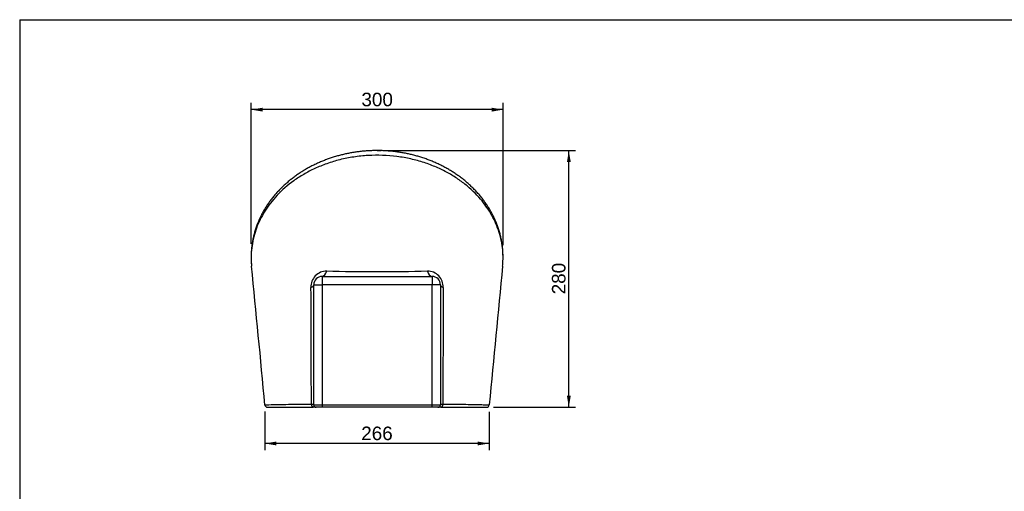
# Model space of a CAD drawing. Header units: millimetres. Extents: x 11 to 285, y 7 to 203.
# Tile 3 of 4: x 11 to 157, y 133 to 203. Entities that reach past the tile are written whole.
import ezdxf
from ezdxf.enums import TextEntityAlignment as Align

# ---------------------------------------------------------------- set-up
doc = ezdxf.new("R2010")
doc.units = ezdxf.units.MM
for name, color, linetype in [('1', 7, 'Continuous'), ('Default', 7, 'Continuous'), ('DV2_Predefinito', 7, 'Continuous'), ('ORINATOIO_FIRE_C', 7, 'Continuous')]:
    doc.layers.add(name, color=color, linetype=linetype)
doc.styles.add('SEACAD_Arial', font='ARIAL.TTF')
doc.dimstyles.new('ISO_PALLINATURA', dxfattribs={"dimtxt": 2, "dimasz": 1.7, "dimexe": 1, "dimexo": 1, "dimgap": 1, "dimtad": 1, "dimlfac": 8, "dimtxsty": 'SEACAD_Arial', "dimblk1": '_SE_FILLED', "dimblk2": '_SE_FILLED', "dimsah": 1, "dimcen": 1, "dimadec": 0, "dimazin": 0, "dimtfac": 1, "dimtmove": 0, "dimatfit": 3, "dimfxl": 1, "dimtolj": 1, "dimarcsym": 0})

# ---------------------------------------------------------------- blocks, each defined once
blk = doc.blocks.new('SE1')
at = {"layer": 'DV2_Predefinito', "color": 7, "linetype": 'Continuous'}
for q in [(63.74, 183.48), (64.35, 183.48)]:
    blk.add_line((63.74, 183.48), q, dxfattribs=at)
at = {"layer": 'ORINATOIO_FIRE_C', "color": 7, "linetype": 'Continuous'}
for p, q in [((55.62, 164.87), (71.87, 164.87)), ((55.62, 164.87), (55.62, 163.62)), ((71.87, 164.87), (71.87, 163.62)), ((54.37, 163.62), (55.62, 163.62)), ((54.37, 145.87), (54.37, 163.62)), ((55.62, 163.62), (55.62, 145.87)), ((71.87, 163.62), (55.62, 163.62)), ((73.12, 163.62), (71.87, 163.62)), ((71.87, 145.87), (71.87, 163.62)), ((73.12, 163.62), (73.12, 145.87)), ((54.37, 145.87), (55.62, 145.87)), ((55.62, 145.87), (71.87, 145.87)), ((55.62, 145.87), (55.62, 145.5)), ((71.87, 145.87), (73.12, 145.87)), ((71.87, 145.5), (71.87, 145.87)), ((47.52, 145.5), (54.29, 145.5)), ((54.74, 145.5), (54.29, 145.5)), ((55.62, 145.5), (54.74, 145.5)), ((71.87, 145.5), (55.62, 145.5)), ((72.74, 145.5), (71.87, 145.5)), ((73.19, 145.5), (72.74, 145.5)), ((73.19, 145.5), (79.96, 145.5))]:
    blk.add_line(p, q, dxfattribs=at)
for centre, radius, start, end in [((-4284.04, -261.51), 4350.3, 5.37277, 5.64474), ((4505.82, -270.54), 4445.03, 174.35887, 174.62505), ((56.29, 163.32), 2.34, 90.2694, 182.3373), ((55.62, 163.62), 1.25, 90, 180), ((63.74, 454.49), 288.92, 268.5205, 271.4795), ((71.18, 163.32), 2.34, 357.7763, 89.617), ((71.87, 163.62), 1.25, 0, 90), ((47.52, 145.87), 0.375, 185.5899, 268.7241), ((54.74, 145.87), 0.375, 180, 270), ((72.74, 145.87), 0.375, 270, 0), ((79.96, 145.87), 0.375, 270.1335, 354.3208), ((48.02, 145.87), 0.375, 269.958, 270.0009)]:
    blk.add_arc(centre, radius, start, end, dxfattribs=at)
for centre, major_axis, ratio, start_param, end_param in [((55.62, 166.12), (0, 1.25), 0.572342, 3.141593, 4.334861), ((71.87, 166.12), (0, 1.25), 0.572342, 1.948325, 3.141593), ((53.12, 163.62), (-1.25, 0), 0.424951, 2.308865, 3.141593), ((74.37, 163.62), (-1.25, 0), 0.424951, 0, 0.832728), ((54.29, 145.87), (0, 0.375), 0.753148, 1.275195, 3.141593), ((73.19, 145.87), (0, -0.375), 0.753148, 0, 1.866398)]:
    blk.add_ellipse(centre, major_axis=major_axis, ratio=ratio, start_param=start_param, end_param=end_param, dxfattribs=at)
for points, knots in [([(82.32, 166.39), (82.34, 166.64), (82.36, 166.89), (82.39, 167.58), (82.38, 168.02), (82.29, 169.33), (82.14, 170.2), (81.65, 171.91), (81.32, 172.75), (80.67, 174), (80.42, 174.41), (79.89, 175.23), (79.59, 175.63), (78.64, 176.8), (77.91, 177.54), (76.64, 178.6), (76.18, 178.94), (75.23, 179.59), (74.72, 179.9), (73.67, 180.48), (73.11, 180.76), (71.94, 181.26), (71.33, 181.5), (70.06, 181.91), (69.41, 182.09), (68.41, 182.31), (68.07, 182.38), (67.38, 182.5), (67.03, 182.56), (65.26, 182.78), (63.84, 182.83), (62.06, 182.73), (61.7, 182.7), (60.99, 182.63), (60.63, 182.58), (59.59, 182.42), (58.91, 182.29), (57.59, 181.96), (56.94, 181.76), (55.69, 181.32), (55.1, 181.08), (53.96, 180.56), (53.41, 180.27), (52.37, 179.66), (51.88, 179.35), (50.49, 178.35), (49.68, 177.64), (48.6, 176.5), (48.27, 176.11), (47.66, 175.32), (47.38, 174.92), (46.62, 173.7), (46.21, 172.86), (45.58, 171.16), (45.36, 170.28), (45.11, 168.53), (45.07, 167.66), (45.14, 166.66), (45.15, 166.52), (45.16, 166.39)], [0.006776, 0.006776, 0.006776, 0.006776, 0.015625, 0.015625, 0.03125, 0.03125, 0.0625, 0.0625, 0.09375, 0.09375, 0.109375, 0.109375, 0.125, 0.125, 0.15625, 0.15625, 0.171875, 0.171875, 0.1875, 0.1875, 0.203125, 0.203125, 0.21875, 0.21875, 0.234375, 0.234375, 0.2421875, 0.2421875, 0.25, 0.25, 0.28125, 0.28125, 0.2890625, 0.2890625, 0.296875, 0.296875, 0.3125, 0.3125, 0.328125, 0.328125, 0.34375, 0.34375, 0.359375, 0.359375, 0.375, 0.375, 0.40625, 0.40625, 0.421875, 0.421875, 0.4375, 0.4375, 0.46875, 0.46875, 0.5, 0.5, 0.53125, 0.53125, 0.5360271, 0.5360271, 0.5360271, 0.5360271]), ([(82.36, 166.99), (82.37, 167.11), (82.38, 167.44), (82.38, 167.97), (82.36, 168.59), (82.3, 169.2), (82.22, 169.8), (82.11, 170.4), (81.98, 171), (81.81, 171.59), (81.62, 172.18), (81.4, 172.76), (81.16, 173.33), (80.89, 173.9), (80.59, 174.45), (80.28, 174.99), (79.93, 175.52), (79.57, 176.04), (79.18, 176.54), (78.78, 177.03), (78.35, 177.5), (77.9, 177.96), (77.44, 178.4), (76.96, 178.83), (76.46, 179.24), (75.95, 179.63), (75.42, 180), (74.89, 180.35), (74.34, 180.69), (73.78, 181), (73.2, 181.3), (72.62, 181.58), (72.03, 181.83), (71.44, 182.07), (70.84, 182.29), (70.23, 182.5), (69.62, 182.68), (69.01, 182.84), (68.39, 182.99), (67.77, 183.11), (67.15, 183.22), (66.52, 183.31), (65.89, 183.38), (65.26, 183.43), (64.64, 183.47), (64.01, 183.48), (63.39, 183.48), (62.77, 183.46), (62.14, 183.43), (61.52, 183.37), (60.9, 183.3), (60.28, 183.21), (59.66, 183.1), (59.06, 182.98), (58.46, 182.84), (57.86, 182.68), (57.26, 182.5), (56.67, 182.3), (56.08, 182.09), (55.5, 181.86), (54.93, 181.61), (54.37, 181.34), (53.82, 181.06), (53.27, 180.76), (52.73, 180.44), (52.21, 180.1), (51.7, 179.75), (51.2, 179.37), (50.71, 178.98), (50.24, 178.58), (49.78, 178.16), (49.34, 177.72), (48.91, 177.26), (48.5, 176.79), (48.11, 176.31), (47.75, 175.81), (47.4, 175.3), (47.08, 174.78), (46.77, 174.24), (46.49, 173.7), (46.24, 173.14), (46, 172.57), (45.8, 171.99), (45.62, 171.41), (45.46, 170.82), (45.34, 170.22), (45.23, 169.62), (45.16, 169.01), (45.11, 168.41), (45.09, 167.8), (45.11, 167.19), (45.13, 166.71), (45.16, 166.45), (45.17, 166.37)], [0.0131428, 0.0131428, 0.0131428, 0.0131428, 0.0209467, 0.03402, 0.0471228, 0.0601307, 0.0730796, 0.085978, 0.0988344, 0.1116573, 0.1244549, 0.1372352, 0.1500146, 0.1626112, 0.1751574, 0.1876121, 0.1999574, 0.2121785, 0.2242635, 0.2362035, 0.247992, 0.2596253, 0.271113, 0.2825027, 0.2937175, 0.3047574, 0.3156222, 0.3263147, 0.3368401, 0.3472056, 0.3574203, 0.3674949, 0.3774414, 0.3872652, 0.396864, 0.4063474, 0.4157155, 0.4249756, 0.4341363, 0.4432131, 0.4521124, 0.4609977, 0.4698685, 0.4787051, 0.4874894, 0.4962053, 0.5048494, 0.5134588, 0.5221284, 0.530885, 0.5397044, 0.5485604, 0.5574245, 0.5662641, 0.575118, 0.5841549, 0.5933306, 0.6026305, 0.6120354, 0.6215218, 0.6310694, 0.6407748, 0.6506579, 0.6607072, 0.6709069, 0.6812321, 0.6916301, 0.7023235, 0.7131237, 0.7240569, 0.735149, 0.7464151, 0.7579, 0.7695176, 0.7812482, 0.7930957, 0.8050627, 0.8171504, 0.8293593, 0.8416882, 0.8541347, 0.8667336, 0.8793564, 0.8920555, 0.904859, 0.9177439, 0.9306854, 0.9436568, 0.9566279, 0.9695623, 0.9824334, 0.9954463, 1, 1, 1, 1]), ([(82.31, 166.38), (82.33, 166.51), (82.34, 166.68), (82.36, 166.86), (82.36, 166.91)], [0, 0, 0, 0, 0.00797637, 0.01151587, 0.01151587, 0.01151587, 0.01151587]), ([(47.15, 145.84), (47.15, 145.84), (47.15, 145.84), (47.26, 145.86), (47.54, 145.87), (48.17, 145.89), (48.31, 145.89), (48.61, 145.9), (48.78, 145.91), (49.33, 145.92), (49.75, 145.92), (50.72, 145.94), (51.27, 145.95), (52.53, 145.96), (53.23, 145.97), (54.02, 145.98)], [0.7990961, 0.7990961, 0.7990961, 0.7990961, 0.8125, 0.8125, 0.875, 0.875, 0.890625, 0.890625, 0.90625, 0.90625, 0.9375, 0.9375, 0.96875, 0.96875, 1, 1, 1, 1]), ([(54.02, 145.98), (54.05, 145.98), (54.07, 145.97), (54.12, 145.97), (54.15, 145.96), (54.21, 145.95), (54.25, 145.94), (54.29, 145.93), (54.31, 145.92), (54.33, 145.91), (54.34, 145.91), (54.36, 145.89), (54.37, 145.88), (54.37, 145.87)], [0, 0, 0, 0, 0.125, 0.125, 0.25, 0.25, 0.5, 0.5, 0.625, 0.625, 0.75, 0.75, 1, 1, 1, 1]), ([(73.12, 145.87), (73.12, 145.88), (73.12, 145.89), (73.15, 145.91), (73.17, 145.92), (73.22, 145.93), (73.23, 145.94), (73.27, 145.95), (73.29, 145.95), (73.36, 145.97), (73.41, 145.97), (73.46, 145.98)], [0, 0, 0, 0, 0.25, 0.25, 0.5, 0.5, 0.625, 0.625, 0.75, 0.75, 1, 1, 1, 1]), ([(73.46, 145.98), (74.25, 145.97), (74.95, 145.96), (76.2, 145.95), (76.75, 145.94), (77.48, 145.93), (77.71, 145.92), (78.14, 145.92), (78.34, 145.91), (78.88, 145.9), (79.18, 145.89), (79.68, 145.88), (79.88, 145.87), (80.17, 145.86), (80.27, 145.85), (80.33, 145.84), (80.34, 145.84), (80.34, 145.84)], [0, 0, 0, 0, 0.03125, 0.03125, 0.0625, 0.0625, 0.078125, 0.078125, 0.09375, 0.09375, 0.125, 0.125, 0.15625, 0.15625, 0.1875, 0.1875, 0.2008671, 0.2008671, 0.2008671, 0.2008671])]:
    blk.add_open_spline(points, degree=3, knots=knots, dxfattribs=at)
for points in [[(54.02, 145.98), (54, 151.74), (53.98, 157.49), (53.96, 163.23)], [(73.52, 163.23), (73.51, 157.49), (73.49, 151.74), (73.46, 145.98)]]:
    blk.add_open_spline(points, degree=3, dxfattribs=at)
blk = doc.blocks.new('DMBLK37')
at = {"layer": 'Default', "linetype": 'Continuous'}
for points in [[(48.84, 139.86), (48.84, 140.43), (47.14, 140.14)], [(78.63, 139.86), (80.33, 140.14), (78.63, 140.43)]]:
    blk.add_hatch(color=7, dxfattribs=at).paths.add_polyline_path(points)
at = {"layer": 'Default', "color": 7, "linetype": 'Continuous'}
for p, q in [((47.14, 144.87), (47.14, 139.14)), ((80.33, 144.84), (80.33, 139.14)), ((80.33, 140.14), (47.14, 140.14))]:
    blk.add_line(p, q, dxfattribs=at)
at = {"layer": 'Default', "color": 7, "linetype": 'Continuous', "style": 'SEACAD_Arial'}
blk.add_text('266', height=2, dxfattribs=at).set_placement((61.39, 142.64), align=Align.TOP_LEFT)
blk = doc.blocks.new('_SE_FILLED')
at = {"color": 0}
blk.add_line((0, 0), (-1, 0), dxfattribs=at)
blk.add_solid([(0, 0), (-1, -0.1665), (-1, 0.1665), (0, 0)], dxfattribs=at)
blk = doc.blocks.new('DMBLK38')
at = {"layer": 'Default', "linetype": 'Continuous'}
for points in [[(46.82, 189.82), (45.12, 189.54), (46.82, 189.25)], [(80.71, 189.82), (80.71, 189.25), (82.41, 189.54)]]:
    blk.add_hatch(color=7, dxfattribs=at).paths.add_polyline_path(points)
at = {"layer": 'Default', "color": 7, "linetype": 'Continuous'}
for p, q in [((45.12, 169.7), (45.12, 190.54)), ((82.41, 189.54), (45.12, 189.54)), ((82.41, 169.48), (82.41, 190.54))]:
    blk.add_line(p, q, dxfattribs=at)
at = {"layer": 'Default', "color": 7, "linetype": 'Continuous', "style": 'SEACAD_Arial'}
blk.add_text('300', height=2, dxfattribs=at).set_placement((61.42, 192.04), align=Align.TOP_LEFT)
blk = doc.blocks.new('DMBLK40')
at = {"layer": 'Default', "linetype": 'Continuous'}
for points in [[(92.4, 181.78), (92.11, 183.48), (91.83, 181.78)], [(92.4, 147.2), (91.83, 147.2), (92.11, 145.5)]]:
    blk.add_hatch(color=7, dxfattribs=at).paths.add_polyline_path(points)
at = {"layer": 'Default', "color": 7, "linetype": 'Continuous'}
for p, q in [((65.04, 183.48), (93.11, 183.48)), ((92.11, 145.5), (92.11, 183.48)), ((80.96, 145.5), (93.11, 145.5))]:
    blk.add_line(p, q, dxfattribs=at)
at = {"layer": 'Default', "color": 7, "linetype": 'Continuous', "style": 'SEACAD_Arial'}
blk.add_text('  280', height=2, rotation=90, dxfattribs=at).set_placement((89.61, 160.66), align=Align.TOP_LEFT)

msp = doc.modelspace()

# ---------------------------------------------------------------- linework, layer by layer
at = {"layer": '1', "color": 7, "linetype": 'Continuous'}
for q in [(284.3566, 202.845), (10.8564, 7.2813)]:
    msp.add_line((10.8564, 202.845), q, dxfattribs=at)

# ---------------------------------------------------------------- block references
at = {"layer": 'Default'}
msp.add_blockref('SE1', (0, 0), dxfattribs=at)

# ---------------------------------------------------------------- dimensions: what is measured, and where the dimension line sits
at = {"layer": 'Default', "color": 7, "linetype": 'Continuous'}
for base, p1, p2, picture, middle in [((45.1243, 189.5371), (82.4066, 156.2917), (45.1243, 156.2953), 'DMBLK38', (63.7654, 189.5371)), ((47.1444, 140.1435), (80.3349, 145.8359), (47.1444, 145.8722), 'DMBLK37', (63.7396, 140.1435))]:
    dim = msp.add_linear_dim(base=base, p1=p1, p2=p2, text='\\A1;<>', dimstyle='ISO_PALLINATURA', override={"dimdec": 0, "dimtdec": 0}, dxfattribs=at)
    dim.commit()
    dim.dimension.update_dxf_attribs({"geometry": picture, "text_midpoint": middle, "dimtype": 160})
dim = msp.add_linear_dim(base=(92.1118, 183.483), p1=(79.9619, 145.4972), p2=(64.0435, 183.483), angle=90, text='\\A1;  280 {}', dimstyle='ISO_PALLINATURA', dxfattribs=at)
dim.commit()
dim.dimension.update_dxf_attribs({"geometry": 'DMBLK40', "text_midpoint": (92.1118, 164.4901), "dimtype": 160})

doc.saveas('drawing.dxf')
